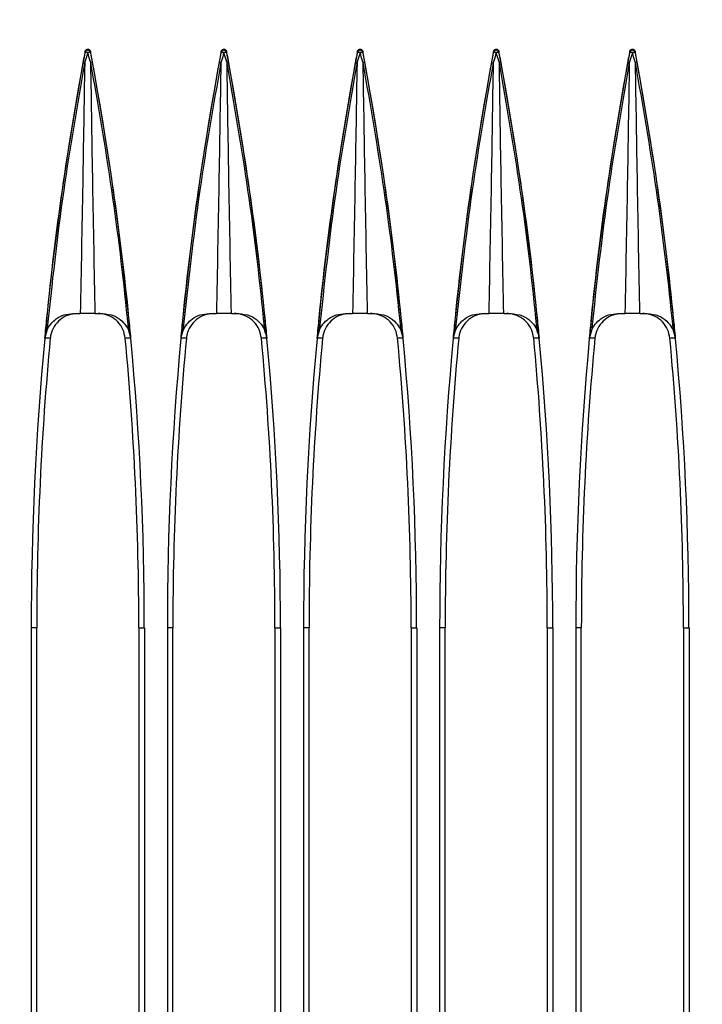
# Model space of a CAD drawing. Header units: millimetres. Extents: x 25 to 1935, y 715 to 2336.
# Tile 155 of 252: x 1376 to 1386, y 1004 to 1018. Entities that reach past the tile are written whole.
import ezdxf

# ---------------------------------------------------------------- set-up
doc = ezdxf.new("R2010")
doc.units = ezdxf.units.MM
doc.header["$LTSCALE"] = 2
doc.layers.get('0').update_dxf_attribs({"color": 2})
doc.styles.add('FS2312', font='simsun.ttf', dxfattribs={"width": 0.8})
doc.dimstyles.new('STANDARD$0', dxfattribs={"dimtxt": 3.5, "dimasz": 3, "dimexe": 1.5, "dimexo": 0.5, "dimgap": 1.5, "dimtad": 1, "dimdec": 1, "dimlfac": 5, "dimdsep": 46, "dimtxsty": 'FS2312', "dimblk1": 'OPEN', "dimblk2": 'OPEN', "dimsah": 1, "dimcen": 0, "dimclrd": 4, "dimclre": 4, "dimclrt": 4, "dimadec": 0, "dimazin": 0, "dimtfac": 1, "dimtdec": 1, "dimtmove": 1, "dimatfit": 0, "dimldrblk": 'OPEN', "dimfxl": 1, "dimtolj": 1, "dimtzin": 0, "dimlwd": 18, "dimlwe": 18, "dimarcsym": 1})

# ---------------------------------------------------------------- blocks, each defined once
blk = doc.blocks.new('_OPEN')
at = {"color": 0}
for p, q in [((-0.966, 0.259), (0, 0)), ((0, 0), (-1, 0)), ((0, 0), (-0.966, -0.259))]:
    blk.add_line(p, q, dxfattribs=at)
blk = doc.blocks.new('*D46')
at = {"color": 4, "lineweight": 18, "transparency": 16777216}
for p, q in [((1275.228, 1018.123), (1275.228, 1070.112)), ((1397.628, 1018.515), (1397.628, 1070.112)), ((1278.228, 1068.612), (1394.628, 1068.612))]:
    blk.add_line(p, q, dxfattribs=at)
at = {"layer": 'Defpoints', "color": 0, "transparency": 16777216}
for p in [(1397.628, 1068.612), (1397.628, 1018.015), (1275.228, 1017.623)]:
    blk.add_point(p, dxfattribs=at)
at = {"color": 4, "lineweight": 18, "transparency": 16777216, "xscale": 3, "yscale": 3, "zscale": 3, "rotation": 180}
blk.add_blockref('_OPEN', (1275.228, 1068.612), dxfattribs=at)
at = {"color": 4, "lineweight": 18, "transparency": 16777216, "xscale": 3, "yscale": 3, "zscale": 3}
blk.add_blockref('_OPEN', (1397.628, 1068.612), dxfattribs=at)
at = {"color": 4, "transparency": 16777216, "insert": (1336.428, 1071.862), "char_height": 3.5, "attachment_point": 5, "style": 'FS2312'}
blk.add_mtext('\\A1;612', dxfattribs=at)

msp = doc.modelspace()

# ---------------------------------------------------------------- linework, layer by layer
at = {"color": 2, "linetype": 'Continuous', "lineweight": 30}
for p, q in [((1377.389, 1017.655), (1377.389, 1017.67)), ((1377.467, 1017.67), (1377.467, 1017.655)), ((1379.389, 1017.655), (1379.389, 1017.67)), ((1379.467, 1017.67), (1379.467, 1017.655)), ((1381.389, 1017.655), (1381.389, 1017.67)), ((1381.467, 1017.67), (1381.467, 1017.655)), ((1383.389, 1017.655), (1383.389, 1017.67)), ((1383.467, 1017.67), (1383.467, 1017.655)), ((1385.389, 1017.655), (1385.389, 1017.67)), ((1385.467, 1017.67), (1385.467, 1017.655)), ((1377.21, 1013.82), (1377.318, 1013.82)), ((1377.538, 1013.82), (1377.646, 1013.82)), ((1379.21, 1013.82), (1379.318, 1013.82)), ((1379.538, 1013.82), (1379.646, 1013.82)), ((1381.21, 1013.82), (1381.318, 1013.82)), ((1381.538, 1013.82), (1381.646, 1013.82)), ((1383.21, 1013.82), (1383.318, 1013.82)), ((1383.538, 1013.82), (1383.646, 1013.82)), ((1385.21, 1013.82), (1385.318, 1013.82)), ((1385.538, 1013.82), (1385.646, 1013.82)), ((1376.829, 1013.458), (1376.799, 1013.458)), ((1376.877, 1013.458), (1376.829, 1013.458)), ((1378.829, 1013.458), (1378.799, 1013.458)), ((1378.877, 1013.458), (1378.829, 1013.458)), ((1380.829, 1013.458), (1380.799, 1013.458)), ((1380.877, 1013.458), (1380.829, 1013.458)), ((1382.829, 1013.458), (1382.799, 1013.458)), ((1382.877, 1013.458), (1382.829, 1013.458)), ((1384.829, 1013.458), (1384.799, 1013.458)), ((1384.877, 1013.458), (1384.829, 1013.458)), ((1376.597, 1009.204), (1376.597, 918.637)), ((1376.678, 1009.204), (1376.597, 1009.204)), ((1376.678, 990.62), (1376.678, 1009.204)), ((1378.178, 1009.204), (1378.26, 1009.204)), ((1378.178, 1009.204), (1378.178, 990.62)), ((1378.26, 1009.204), (1378.26, 918.637)), ((1378.597, 1009.204), (1378.597, 918.637)), ((1378.678, 1009.204), (1378.597, 1009.204)), ((1378.678, 990.62), (1378.678, 1009.204)), ((1380.178, 1009.204), (1380.26, 1009.204)), ((1380.178, 1009.204), (1380.178, 990.62)), ((1380.26, 1009.204), (1380.26, 918.637)), ((1380.597, 1009.204), (1380.597, 918.637)), ((1380.678, 1009.204), (1380.597, 1009.204)), ((1380.678, 990.62), (1380.678, 1009.204)), ((1382.178, 1009.204), (1382.26, 1009.204)), ((1382.178, 1009.204), (1382.178, 990.62)), ((1382.26, 1009.204), (1382.26, 918.637)), ((1382.597, 1009.204), (1382.597, 918.637)), ((1382.678, 1009.204), (1382.597, 1009.204)), ((1382.678, 990.62), (1382.678, 1009.204)), ((1384.178, 1009.204), (1384.26, 1009.204)), ((1384.178, 1009.204), (1384.178, 990.62)), ((1384.26, 1009.204), (1384.26, 918.637)), ((1384.597, 1009.204), (1384.597, 918.637)), ((1384.678, 1009.204), (1384.597, 1009.204)), ((1384.678, 990.62), (1384.678, 1009.204)), ((1386.178, 1009.204), (1386.26, 1009.204)), ((1386.178, 1009.204), (1386.178, 990.62)), ((1386.26, 1009.204), (1386.26, 918.637))]:
    msp.add_line(p, q, dxfattribs=at)
at = {"color": 2, "linetype": 'Continuous', "lineweight": 30, "flags": 128}
for points in [[(1378.058, 1013.458), (1378.057, 1013.458), (1378.018, 1013.458), (1377.979, 1013.458)], [(1380.058, 1013.458), (1380.057, 1013.458), (1380.018, 1013.458), (1379.979, 1013.458)], [(1382.058, 1013.458), (1382.057, 1013.458), (1382.018, 1013.458), (1381.979, 1013.458)], [(1384.058, 1013.458), (1384.057, 1013.458), (1384.018, 1013.458), (1383.979, 1013.458)], [(1386.058, 1013.458), (1386.057, 1013.458), (1386.018, 1013.458), (1385.979, 1013.458)]]:
    msp.add_lwpolyline(points, dxfattribs=at)
at = {"color": 2, "linetype": 'Continuous', "lineweight": 30}
for centre, radius, start, end in [((1377.428, 1017.646), 0.0402, 12.6345, 167.3655), ((1379.428, 1017.646), 0.0402, 12.6345, 167.3655), ((1381.428, 1017.646), 0.0402, 12.6345, 167.3655), ((1383.428, 1017.646), 0.0402, 12.6345, 167.3655), ((1385.428, 1017.646), 0.0402, 12.6345, 167.3655), ((1422.228, 1009.204), 45.631, 169.3088, 180), ((1377.398, 1017.535), 0.121, 75.3232, 94.1449), ((1377.459, 1017.535), 0.121, 85.8551, 104.6768), ((1332.628, 1009.204), 45.631, 0, 10.6912), ((1424.228, 1009.204), 45.631, 169.3088, 180), ((1379.398, 1017.535), 0.121, 75.3232, 94.1449), ((1379.459, 1017.535), 0.121, 85.8551, 104.6768), ((1334.628, 1009.204), 45.631, 0, 10.6912), ((1426.228, 1009.204), 45.631, 169.3088, 180), ((1381.398, 1017.535), 0.121, 75.3232, 94.1449), ((1381.459, 1017.535), 0.121, 85.8551, 104.6768), ((1336.628, 1009.204), 45.631, 0, 10.6912), ((1428.228, 1009.204), 45.631, 169.3088, 180), ((1383.398, 1017.535), 0.121, 75.3232, 94.1449), ((1383.459, 1017.535), 0.121, 85.8551, 104.6768), ((1338.628, 1009.204), 45.631, 0, 10.6912), ((1430.228, 1009.204), 45.631, 169.3088, 180), ((1385.398, 1017.535), 0.121, 75.3232, 94.1449), ((1385.459, 1017.535), 0.121, 85.8551, 104.6768), ((1340.628, 1009.204), 45.631, 0, 10.6912), ((1422.228, 1009.204), 45.55, 174.6418, 180), ((1332.628, 1009.204), 45.55, 0, 5.3582), ((1424.228, 1009.204), 45.55, 174.6418, 180), ((1334.628, 1009.204), 45.55, 0, 5.3582), ((1426.228, 1009.204), 45.55, 174.6418, 180), ((1336.628, 1009.204), 45.55, 0, 5.3582), ((1428.228, 1009.204), 45.55, 174.6418, 180), ((1338.628, 1009.204), 45.55, 0, 5.3582), ((1430.228, 1009.204), 45.55, 174.6418, 180), ((1340.628, 1009.204), 45.55, 0, 5.3582)]:
    msp.add_arc(centre, radius, start, end, dxfattribs=at)
for points, knots in [([(1377.389, 1017.67), (1377.39, 1017.674), (1377.393, 1017.683), (1377.402, 1017.694), (1377.414, 1017.701), (1377.428, 1017.704), (1377.441, 1017.702), (1377.453, 1017.695), (1377.462, 1017.685), (1377.466, 1017.676), (1377.467, 1017.671), (1377.467, 1017.67)], [0, 0, 0, 0, 0.126498, 0.253099, 0.376888, 0.496626, 0.613748, 0.73071, 0.849898, 0.972797, 1, 1, 1, 1]), ([(1379.389, 1017.67), (1379.39, 1017.674), (1379.393, 1017.683), (1379.402, 1017.694), (1379.414, 1017.701), (1379.428, 1017.704), (1379.441, 1017.702), (1379.453, 1017.695), (1379.462, 1017.685), (1379.466, 1017.676), (1379.467, 1017.671), (1379.467, 1017.67)], [0, 0, 0, 0, 0.126498, 0.253099, 0.376888, 0.496626, 0.613748, 0.73071, 0.849898, 0.972797, 1, 1, 1, 1]), ([(1381.389, 1017.67), (1381.39, 1017.674), (1381.393, 1017.683), (1381.402, 1017.694), (1381.414, 1017.701), (1381.428, 1017.704), (1381.441, 1017.702), (1381.453, 1017.695), (1381.462, 1017.685), (1381.466, 1017.676), (1381.467, 1017.671), (1381.467, 1017.67)], [0, 0, 0, 0, 0.126498, 0.253099, 0.376888, 0.496626, 0.613748, 0.73071, 0.849898, 0.972797, 1, 1, 1, 1]), ([(1383.389, 1017.67), (1383.39, 1017.674), (1383.393, 1017.683), (1383.402, 1017.694), (1383.414, 1017.701), (1383.428, 1017.704), (1383.441, 1017.702), (1383.453, 1017.695), (1383.462, 1017.685), (1383.466, 1017.676), (1383.467, 1017.671), (1383.467, 1017.67)], [0, 0, 0, 0, 0.126498, 0.253099, 0.376888, 0.496626, 0.613748, 0.73071, 0.849898, 0.972797, 1, 1, 1, 1]), ([(1385.389, 1017.67), (1385.39, 1017.674), (1385.393, 1017.683), (1385.402, 1017.694), (1385.414, 1017.701), (1385.428, 1017.704), (1385.441, 1017.702), (1385.453, 1017.695), (1385.462, 1017.685), (1385.466, 1017.676), (1385.467, 1017.671), (1385.467, 1017.67)], [0, 0, 0, 0, 0.126498, 0.253099, 0.376888, 0.496626, 0.613748, 0.73071, 0.849898, 0.972797, 1, 1, 1, 1]), ([(1377.361, 1017.506), (1377.363, 1017.516), (1377.373, 1017.566), (1377.382, 1017.616), (1377.389, 1017.655)], [0, 0, 0, 0, 0.2074033, 1, 1, 1, 1]), ([(1377.428, 1017.651), (1377.416, 1017.612), (1377.401, 1017.562), (1377.386, 1017.512), (1377.383, 1017.502), (1377.383, 1017.502)], [0, 0, 0, 0, 0.7919145, 0.9999232, 1, 1, 1, 1]), ([(1377.474, 1017.502), (1377.474, 1017.502), (1377.471, 1017.512), (1377.455, 1017.562), (1377.44, 1017.612), (1377.428, 1017.651)], [0, 0, 0, 0, 0.000077, 0.208086, 1, 1, 1, 1]), ([(1377.467, 1017.655), (1377.475, 1017.616), (1377.484, 1017.566), (1377.493, 1017.516), (1377.495, 1017.506)], [0, 0, 0, 0, 0.792522, 1, 1, 1, 1]), ([(1379.361, 1017.506), (1379.363, 1017.516), (1379.373, 1017.566), (1379.382, 1017.616), (1379.389, 1017.655)], [0, 0, 0, 0, 0.2074033, 1, 1, 1, 1]), ([(1379.428, 1017.651), (1379.416, 1017.612), (1379.401, 1017.562), (1379.386, 1017.512), (1379.383, 1017.502), (1379.383, 1017.502)], [0, 0, 0, 0, 0.7919145, 0.9999232, 1, 1, 1, 1]), ([(1379.474, 1017.502), (1379.474, 1017.502), (1379.471, 1017.512), (1379.455, 1017.562), (1379.44, 1017.612), (1379.428, 1017.651)], [0, 0, 0, 0, 0.000077, 0.208086, 1, 1, 1, 1]), ([(1379.467, 1017.655), (1379.475, 1017.616), (1379.484, 1017.566), (1379.493, 1017.516), (1379.495, 1017.506)], [0, 0, 0, 0, 0.792522, 1, 1, 1, 1]), ([(1381.361, 1017.506), (1381.363, 1017.516), (1381.373, 1017.566), (1381.382, 1017.616), (1381.389, 1017.655)], [0, 0, 0, 0, 0.207403, 1, 1, 1, 1]), ([(1381.428, 1017.651), (1381.416, 1017.612), (1381.401, 1017.562), (1381.386, 1017.512), (1381.383, 1017.502), (1381.383, 1017.502)], [0, 0, 0, 0, 0.791914, 0.999923, 1, 1, 1, 1]), ([(1381.474, 1017.502), (1381.474, 1017.502), (1381.471, 1017.512), (1381.455, 1017.562), (1381.44, 1017.612), (1381.428, 1017.651)], [0, 0, 0, 0, 0.000077, 0.208086, 1, 1, 1, 1]), ([(1381.467, 1017.655), (1381.475, 1017.616), (1381.484, 1017.566), (1381.493, 1017.516), (1381.495, 1017.506)], [0, 0, 0, 0, 0.792522, 1, 1, 1, 1]), ([(1383.361, 1017.506), (1383.363, 1017.516), (1383.373, 1017.566), (1383.382, 1017.616), (1383.389, 1017.655)], [0, 0, 0, 0, 0.207403, 1, 1, 1, 1]), ([(1383.428, 1017.651), (1383.416, 1017.612), (1383.401, 1017.562), (1383.386, 1017.512), (1383.383, 1017.502), (1383.383, 1017.502)], [0, 0, 0, 0, 0.7919145, 0.9999232, 1, 1, 1, 1]), ([(1383.474, 1017.502), (1383.474, 1017.502), (1383.471, 1017.512), (1383.455, 1017.562), (1383.44, 1017.612), (1383.428, 1017.651)], [0, 0, 0, 0, 0.000077, 0.208086, 1, 1, 1, 1]), ([(1383.467, 1017.655), (1383.475, 1017.616), (1383.484, 1017.566), (1383.493, 1017.516), (1383.495, 1017.506)], [0, 0, 0, 0, 0.792522, 1, 1, 1, 1]), ([(1385.361, 1017.506), (1385.363, 1017.516), (1385.373, 1017.566), (1385.382, 1017.616), (1385.389, 1017.655)], [0, 0, 0, 0, 0.207403, 1, 1, 1, 1]), ([(1385.428, 1017.651), (1385.416, 1017.612), (1385.401, 1017.562), (1385.386, 1017.512), (1385.383, 1017.502), (1385.383, 1017.502)], [0, 0, 0, 0, 0.7919145, 0.9999232, 1, 1, 1, 1]), ([(1385.474, 1017.502), (1385.474, 1017.502), (1385.471, 1017.512), (1385.455, 1017.562), (1385.44, 1017.612), (1385.428, 1017.651)], [0, 0, 0, 0, 0.000077, 0.208086, 1, 1, 1, 1]), ([(1385.467, 1017.655), (1385.475, 1017.616), (1385.484, 1017.566), (1385.493, 1017.516), (1385.495, 1017.506)], [0, 0, 0, 0, 0.792522, 1, 1, 1, 1]), ([(1376.799, 1013.458), (1376.808, 1013.557), (1376.878, 1014.285), (1377.039, 1015.639), (1377.254, 1016.884), (1377.361, 1017.506)], [0, 0, 0, 0, 0.0733633, 0.53668, 1, 1, 1, 1]), ([(1377.383, 1017.502), (1377.274, 1016.88), (1377.045, 1015.575), (1376.902, 1014.258), (1376.827, 1013.568)], [0, 0, 0, 0, 0.476437, 1, 1, 1, 1]), ([(1377.383, 1017.502), (1377.373, 1016.908), (1377.354, 1015.681), (1377.33, 1014.453), (1377.318, 1013.82)], [0, 0, 0, 0, 0.48457, 1, 1, 1, 1]), ([(1378.03, 1013.568), (1378.024, 1013.63), (1377.955, 1014.321), (1377.798, 1015.637), (1377.582, 1016.88), (1377.474, 1017.502)], [0, 0, 0, 0, 0.04722, 0.52362, 1, 1, 1, 1]), ([(1377.538, 1013.82), (1377.526, 1014.453), (1377.502, 1015.681), (1377.483, 1016.908), (1377.474, 1017.502)], [0, 0, 0, 0, 0.51543, 1, 1, 1, 1]), ([(1377.495, 1017.506), (1377.602, 1016.884), (1377.817, 1015.639), (1377.978, 1014.285), (1378.048, 1013.557), (1378.058, 1013.458)], [0, 0, 0, 0, 0.463268, 0.926536, 1, 1, 1, 1]), ([(1378.799, 1013.458), (1378.808, 1013.557), (1378.878, 1014.285), (1379.039, 1015.639), (1379.254, 1016.884), (1379.361, 1017.506)], [0, 0, 0, 0, 0.073363, 0.53668, 1, 1, 1, 1]), ([(1379.383, 1017.502), (1379.274, 1016.88), (1379.045, 1015.575), (1378.902, 1014.258), (1378.827, 1013.568)], [0, 0, 0, 0, 0.476437, 1, 1, 1, 1]), ([(1379.383, 1017.502), (1379.373, 1016.908), (1379.354, 1015.681), (1379.33, 1014.453), (1379.318, 1013.82)], [0, 0, 0, 0, 0.48457, 1, 1, 1, 1]), ([(1380.03, 1013.568), (1380.024, 1013.63), (1379.955, 1014.321), (1379.798, 1015.637), (1379.582, 1016.88), (1379.474, 1017.502)], [0, 0, 0, 0, 0.04722, 0.52362, 1, 1, 1, 1]), ([(1379.538, 1013.82), (1379.526, 1014.453), (1379.502, 1015.681), (1379.483, 1016.908), (1379.474, 1017.502)], [0, 0, 0, 0, 0.51543, 1, 1, 1, 1]), ([(1379.495, 1017.506), (1379.602, 1016.884), (1379.817, 1015.639), (1379.978, 1014.285), (1380.048, 1013.557), (1380.058, 1013.458)], [0, 0, 0, 0, 0.463268, 0.926536, 1, 1, 1, 1]), ([(1380.799, 1013.458), (1380.808, 1013.557), (1380.878, 1014.285), (1381.039, 1015.639), (1381.254, 1016.884), (1381.361, 1017.506)], [0, 0, 0, 0, 0.073363, 0.53668, 1, 1, 1, 1]), ([(1381.383, 1017.502), (1381.274, 1016.88), (1381.045, 1015.575), (1380.902, 1014.258), (1380.827, 1013.568)], [0, 0, 0, 0, 0.476437, 1, 1, 1, 1]), ([(1381.383, 1017.502), (1381.373, 1016.908), (1381.354, 1015.681), (1381.33, 1014.453), (1381.318, 1013.82)], [0, 0, 0, 0, 0.48457, 1, 1, 1, 1]), ([(1382.03, 1013.568), (1382.024, 1013.63), (1381.955, 1014.321), (1381.798, 1015.637), (1381.582, 1016.88), (1381.474, 1017.502)], [0, 0, 0, 0, 0.04722, 0.52362, 1, 1, 1, 1]), ([(1381.538, 1013.82), (1381.526, 1014.453), (1381.502, 1015.681), (1381.483, 1016.908), (1381.474, 1017.502)], [0, 0, 0, 0, 0.51543, 1, 1, 1, 1]), ([(1381.495, 1017.506), (1381.602, 1016.884), (1381.817, 1015.639), (1381.978, 1014.285), (1382.048, 1013.557), (1382.058, 1013.458)], [0, 0, 0, 0, 0.463268, 0.926536, 1, 1, 1, 1]), ([(1382.799, 1013.458), (1382.808, 1013.557), (1382.878, 1014.285), (1383.039, 1015.639), (1383.254, 1016.884), (1383.361, 1017.506)], [0, 0, 0, 0, 0.0733633, 0.53668, 1, 1, 1, 1]), ([(1383.383, 1017.502), (1383.274, 1016.88), (1383.045, 1015.575), (1382.902, 1014.258), (1382.827, 1013.568)], [0, 0, 0, 0, 0.476437, 1, 1, 1, 1]), ([(1383.383, 1017.502), (1383.373, 1016.908), (1383.354, 1015.681), (1383.33, 1014.453), (1383.318, 1013.82)], [0, 0, 0, 0, 0.48457, 1, 1, 1, 1]), ([(1384.03, 1013.568), (1384.024, 1013.63), (1383.955, 1014.321), (1383.798, 1015.637), (1383.582, 1016.88), (1383.474, 1017.502)], [0, 0, 0, 0, 0.04722, 0.52362, 1, 1, 1, 1]), ([(1383.538, 1013.82), (1383.526, 1014.453), (1383.502, 1015.681), (1383.483, 1016.908), (1383.474, 1017.502)], [0, 0, 0, 0, 0.51543, 1, 1, 1, 1]), ([(1383.495, 1017.506), (1383.602, 1016.884), (1383.817, 1015.639), (1383.978, 1014.285), (1384.048, 1013.557), (1384.058, 1013.458)], [0, 0, 0, 0, 0.463268, 0.926536, 1, 1, 1, 1]), ([(1384.799, 1013.458), (1384.808, 1013.557), (1384.878, 1014.285), (1385.039, 1015.639), (1385.254, 1016.884), (1385.361, 1017.506)], [0, 0, 0, 0, 0.0733633, 0.53668, 1, 1, 1, 1]), ([(1385.383, 1017.502), (1385.274, 1016.88), (1385.045, 1015.575), (1384.902, 1014.258), (1384.827, 1013.568)], [0, 0, 0, 0, 0.476437, 1, 1, 1, 1]), ([(1385.383, 1017.502), (1385.373, 1016.908), (1385.354, 1015.681), (1385.33, 1014.453), (1385.318, 1013.82)], [0, 0, 0, 0, 0.48457, 1, 1, 1, 1]), ([(1386.03, 1013.568), (1386.024, 1013.63), (1385.955, 1014.321), (1385.798, 1015.637), (1385.582, 1016.88), (1385.474, 1017.502)], [0, 0, 0, 0, 0.04722, 0.52362, 1, 1, 1, 1]), ([(1385.538, 1013.82), (1385.526, 1014.453), (1385.502, 1015.681), (1385.483, 1016.908), (1385.474, 1017.502)], [0, 0, 0, 0, 0.51543, 1, 1, 1, 1]), ([(1385.495, 1017.506), (1385.602, 1016.884), (1385.817, 1015.639), (1385.978, 1014.285), (1386.048, 1013.557), (1386.058, 1013.458)], [0, 0, 0, 0, 0.463268, 0.926536, 1, 1, 1, 1]), ([(1376.827, 1013.568), (1376.827, 1013.569), (1376.841, 1013.604), (1376.882, 1013.671), (1376.969, 1013.752), (1377.082, 1013.809), (1377.167, 1013.817), (1377.21, 1013.82)], [0, 0, 0, 0, 0.0025438, 0.2145228, 0.4431244, 0.714362, 1, 1, 1, 1]), ([(1377.276, 1013.82), (1377.231, 1013.816), (1377.141, 1013.807), (1377.021, 1013.738), (1376.93, 1013.636), (1376.888, 1013.536), (1376.879, 1013.475), (1376.877, 1013.458)], [0, 0, 0, 0, 0.22861, 0.457225, 0.685714, 0.913942, 1, 1, 1, 1]), ([(1377.538, 1013.82), (1377.518, 1013.82), (1377.478, 1013.82), (1377.41, 1013.82), (1377.355, 1013.82), (1377.327, 1013.82), (1377.318, 1013.82)], [0, 0, 0, 0, 0.289036, 0.577992, 0.866411, 1, 1, 1, 1]), ([(1377.979, 1013.458), (1377.971, 1013.502), (1377.953, 1013.591), (1377.874, 1013.704), (1377.764, 1013.784), (1377.66, 1013.817), (1377.598, 1013.82), (1377.58, 1013.82)], [0, 0, 0, 0, 0.227964, 0.455923, 0.684031, 0.912408, 1, 1, 1, 1]), ([(1377.646, 1013.82), (1377.703, 1013.814), (1377.805, 1013.803), (1377.931, 1013.72), (1377.999, 1013.636), (1378.023, 1013.582), (1378.03, 1013.568)], [0, 0, 0, 0, 0.37377, 0.669739, 0.912396, 1, 1, 1, 1]), ([(1378.827, 1013.568), (1378.827, 1013.569), (1378.841, 1013.604), (1378.882, 1013.671), (1378.969, 1013.752), (1379.082, 1013.809), (1379.167, 1013.817), (1379.21, 1013.82)], [0, 0, 0, 0, 0.002544, 0.214523, 0.443124, 0.714362, 1, 1, 1, 1]), ([(1379.276, 1013.82), (1379.231, 1013.816), (1379.141, 1013.807), (1379.021, 1013.738), (1378.93, 1013.636), (1378.888, 1013.536), (1378.879, 1013.475), (1378.877, 1013.458)], [0, 0, 0, 0, 0.2286101, 0.4572245, 0.685714, 0.9139416, 1, 1, 1, 1]), ([(1379.538, 1013.82), (1379.518, 1013.82), (1379.478, 1013.82), (1379.41, 1013.82), (1379.355, 1013.82), (1379.327, 1013.82), (1379.318, 1013.82)], [0, 0, 0, 0, 0.289036, 0.577992, 0.866411, 1, 1, 1, 1]), ([(1379.979, 1013.458), (1379.971, 1013.502), (1379.953, 1013.591), (1379.874, 1013.704), (1379.764, 1013.784), (1379.66, 1013.817), (1379.598, 1013.82), (1379.58, 1013.82)], [0, 0, 0, 0, 0.227964, 0.455923, 0.684031, 0.912408, 1, 1, 1, 1]), ([(1379.646, 1013.82), (1379.703, 1013.814), (1379.805, 1013.803), (1379.931, 1013.72), (1379.999, 1013.636), (1380.023, 1013.582), (1380.03, 1013.568)], [0, 0, 0, 0, 0.37377, 0.669739, 0.912396, 1, 1, 1, 1]), ([(1380.827, 1013.568), (1380.827, 1013.569), (1380.841, 1013.604), (1380.882, 1013.671), (1380.969, 1013.752), (1381.082, 1013.809), (1381.167, 1013.817), (1381.21, 1013.82)], [0, 0, 0, 0, 0.002544, 0.214523, 0.443124, 0.714362, 1, 1, 1, 1]), ([(1381.276, 1013.82), (1381.231, 1013.816), (1381.141, 1013.807), (1381.021, 1013.738), (1380.93, 1013.636), (1380.888, 1013.536), (1380.879, 1013.475), (1380.877, 1013.458)], [0, 0, 0, 0, 0.22861, 0.457225, 0.685714, 0.913942, 1, 1, 1, 1]), ([(1381.538, 1013.82), (1381.518, 1013.82), (1381.478, 1013.82), (1381.41, 1013.82), (1381.355, 1013.82), (1381.327, 1013.82), (1381.318, 1013.82)], [0, 0, 0, 0, 0.289036, 0.577992, 0.866411, 1, 1, 1, 1]), ([(1381.979, 1013.458), (1381.971, 1013.502), (1381.953, 1013.591), (1381.874, 1013.704), (1381.764, 1013.784), (1381.66, 1013.817), (1381.598, 1013.82), (1381.58, 1013.82)], [0, 0, 0, 0, 0.227964, 0.455923, 0.684031, 0.912408, 1, 1, 1, 1]), ([(1381.646, 1013.82), (1381.703, 1013.814), (1381.805, 1013.803), (1381.931, 1013.72), (1381.999, 1013.636), (1382.023, 1013.582), (1382.03, 1013.568)], [0, 0, 0, 0, 0.37377, 0.669739, 0.912396, 1, 1, 1, 1]), ([(1382.827, 1013.568), (1382.827, 1013.569), (1382.841, 1013.604), (1382.882, 1013.671), (1382.969, 1013.752), (1383.082, 1013.809), (1383.167, 1013.817), (1383.21, 1013.82)], [0, 0, 0, 0, 0.002544, 0.214523, 0.443124, 0.714362, 1, 1, 1, 1]), ([(1383.276, 1013.82), (1383.231, 1013.816), (1383.141, 1013.807), (1383.021, 1013.738), (1382.93, 1013.636), (1382.888, 1013.536), (1382.879, 1013.475), (1382.877, 1013.458)], [0, 0, 0, 0, 0.22861, 0.457225, 0.685714, 0.913942, 1, 1, 1, 1]), ([(1383.538, 1013.82), (1383.518, 1013.82), (1383.478, 1013.82), (1383.41, 1013.82), (1383.355, 1013.82), (1383.327, 1013.82), (1383.318, 1013.82)], [0, 0, 0, 0, 0.289036, 0.577992, 0.866411, 1, 1, 1, 1]), ([(1383.979, 1013.458), (1383.971, 1013.502), (1383.953, 1013.591), (1383.874, 1013.704), (1383.764, 1013.784), (1383.66, 1013.817), (1383.598, 1013.82), (1383.58, 1013.82)], [0, 0, 0, 0, 0.227964, 0.4559225, 0.684031, 0.9124081, 1, 1, 1, 1]), ([(1383.646, 1013.82), (1383.703, 1013.814), (1383.805, 1013.803), (1383.931, 1013.72), (1383.999, 1013.636), (1384.023, 1013.582), (1384.03, 1013.568)], [0, 0, 0, 0, 0.3737696, 0.6697393, 0.9123961, 1, 1, 1, 1]), ([(1384.827, 1013.568), (1384.827, 1013.569), (1384.841, 1013.604), (1384.882, 1013.671), (1384.969, 1013.752), (1385.082, 1013.809), (1385.167, 1013.817), (1385.21, 1013.82)], [0, 0, 0, 0, 0.002544, 0.214523, 0.443124, 0.714362, 1, 1, 1, 1]), ([(1385.276, 1013.82), (1385.231, 1013.816), (1385.141, 1013.807), (1385.021, 1013.738), (1384.93, 1013.636), (1384.888, 1013.536), (1384.879, 1013.475), (1384.877, 1013.458)], [0, 0, 0, 0, 0.22861, 0.457225, 0.685714, 0.913942, 1, 1, 1, 1]), ([(1385.538, 1013.82), (1385.518, 1013.82), (1385.478, 1013.82), (1385.41, 1013.82), (1385.355, 1013.82), (1385.327, 1013.82), (1385.318, 1013.82)], [0, 0, 0, 0, 0.289036, 0.577992, 0.866411, 1, 1, 1, 1]), ([(1385.979, 1013.458), (1385.971, 1013.502), (1385.953, 1013.591), (1385.874, 1013.704), (1385.764, 1013.784), (1385.66, 1013.817), (1385.598, 1013.82), (1385.58, 1013.82)], [0, 0, 0, 0, 0.227964, 0.455923, 0.684031, 0.912408, 1, 1, 1, 1]), ([(1385.646, 1013.82), (1385.703, 1013.814), (1385.805, 1013.803), (1385.931, 1013.72), (1385.999, 1013.636), (1386.023, 1013.582), (1386.03, 1013.568)], [0, 0, 0, 0, 0.37377, 0.669739, 0.912396, 1, 1, 1, 1]), ([(1376.827, 1013.568), (1376.819, 1013.546), (1376.806, 1013.51), (1376.8, 1013.473), (1376.799, 1013.458), (1376.799, 1013.458)], [0, 0, 0, 0, 0.6068436, 0.9848268, 1, 1, 1, 1]), ([(1378.058, 1013.458), (1378.058, 1013.458), (1378.056, 1013.47), (1378.051, 1013.508), (1378.038, 1013.543), (1378.03, 1013.568)], [0, 0, 0, 0, 0.015177, 0.320223, 1, 1, 1, 1]), ([(1378.827, 1013.568), (1378.819, 1013.546), (1378.806, 1013.51), (1378.8, 1013.473), (1378.799, 1013.458), (1378.799, 1013.458)], [0, 0, 0, 0, 0.606844, 0.984827, 1, 1, 1, 1]), ([(1380.058, 1013.458), (1380.058, 1013.458), (1380.056, 1013.47), (1380.051, 1013.508), (1380.038, 1013.543), (1380.03, 1013.568)], [0, 0, 0, 0, 0.015177, 0.320223, 1, 1, 1, 1]), ([(1380.827, 1013.568), (1380.819, 1013.546), (1380.806, 1013.51), (1380.8, 1013.473), (1380.799, 1013.458), (1380.799, 1013.458)], [0, 0, 0, 0, 0.606844, 0.984827, 1, 1, 1, 1]), ([(1382.058, 1013.458), (1382.058, 1013.458), (1382.056, 1013.47), (1382.051, 1013.508), (1382.038, 1013.543), (1382.03, 1013.568)], [0, 0, 0, 0, 0.015177, 0.320223, 1, 1, 1, 1]), ([(1382.827, 1013.568), (1382.819, 1013.546), (1382.806, 1013.51), (1382.8, 1013.473), (1382.799, 1013.458), (1382.799, 1013.458)], [0, 0, 0, 0, 0.606844, 0.984827, 1, 1, 1, 1]), ([(1384.058, 1013.458), (1384.058, 1013.458), (1384.056, 1013.47), (1384.051, 1013.508), (1384.038, 1013.543), (1384.03, 1013.568)], [0, 0, 0, 0, 0.015177, 0.320223, 1, 1, 1, 1]), ([(1384.827, 1013.568), (1384.819, 1013.546), (1384.806, 1013.51), (1384.8, 1013.473), (1384.799, 1013.458), (1384.799, 1013.458)], [0, 0, 0, 0, 0.606844, 0.984827, 1, 1, 1, 1]), ([(1386.058, 1013.458), (1386.058, 1013.458), (1386.056, 1013.47), (1386.051, 1013.508), (1386.038, 1013.543), (1386.03, 1013.568)], [0, 0, 0, 0, 0.015177, 0.3202234, 1, 1, 1, 1])]:
    msp.add_open_spline(points, degree=3, knots=knots, dxfattribs=at)
for points in [[(1377.361, 1017.506), (1377.362, 1017.506), (1377.363, 1017.506), (1377.367, 1017.505), (1377.374, 1017.504), (1377.38, 1017.503), (1377.383, 1017.502)], [(1377.495, 1017.506), (1377.494, 1017.506), (1377.494, 1017.506), (1377.489, 1017.505), (1377.483, 1017.504), (1377.477, 1017.503), (1377.474, 1017.502)], [(1379.361, 1017.506), (1379.362, 1017.506), (1379.363, 1017.506), (1379.367, 1017.505), (1379.374, 1017.504), (1379.38, 1017.503), (1379.383, 1017.502)], [(1379.495, 1017.506), (1379.494, 1017.506), (1379.494, 1017.506), (1379.489, 1017.505), (1379.483, 1017.504), (1379.477, 1017.503), (1379.474, 1017.502)], [(1381.361, 1017.506), (1381.362, 1017.506), (1381.363, 1017.506), (1381.367, 1017.505), (1381.374, 1017.504), (1381.38, 1017.503), (1381.383, 1017.502)], [(1381.495, 1017.506), (1381.494, 1017.506), (1381.494, 1017.506), (1381.489, 1017.505), (1381.483, 1017.504), (1381.477, 1017.503), (1381.474, 1017.502)], [(1383.361, 1017.506), (1383.362, 1017.506), (1383.363, 1017.506), (1383.367, 1017.505), (1383.374, 1017.504), (1383.38, 1017.503), (1383.383, 1017.502)], [(1383.495, 1017.506), (1383.494, 1017.506), (1383.494, 1017.506), (1383.489, 1017.505), (1383.483, 1017.504), (1383.477, 1017.503), (1383.474, 1017.502)], [(1385.361, 1017.506), (1385.362, 1017.506), (1385.363, 1017.506), (1385.367, 1017.505), (1385.374, 1017.504), (1385.38, 1017.503), (1385.383, 1017.502)], [(1385.495, 1017.506), (1385.494, 1017.506), (1385.494, 1017.506), (1385.489, 1017.505), (1385.483, 1017.504), (1385.477, 1017.503), (1385.474, 1017.502)]]:
    msp.add_open_spline(points, degree=3, dxfattribs=at)

# ---------------------------------------------------------------- dimensions: what is measured, and where the dimension line sits
dim = msp.add_linear_dim(base=(1397.628, 1068.612), p1=(1275.228, 1017.623), p2=(1397.628, 1018.015), dimstyle='STANDARD$0')
dim.commit()
dim.dimension.update_dxf_attribs({"geometry": '*D46', "text_midpoint": (1336.428, 1071.862)})

doc.saveas('drawing.dxf')
